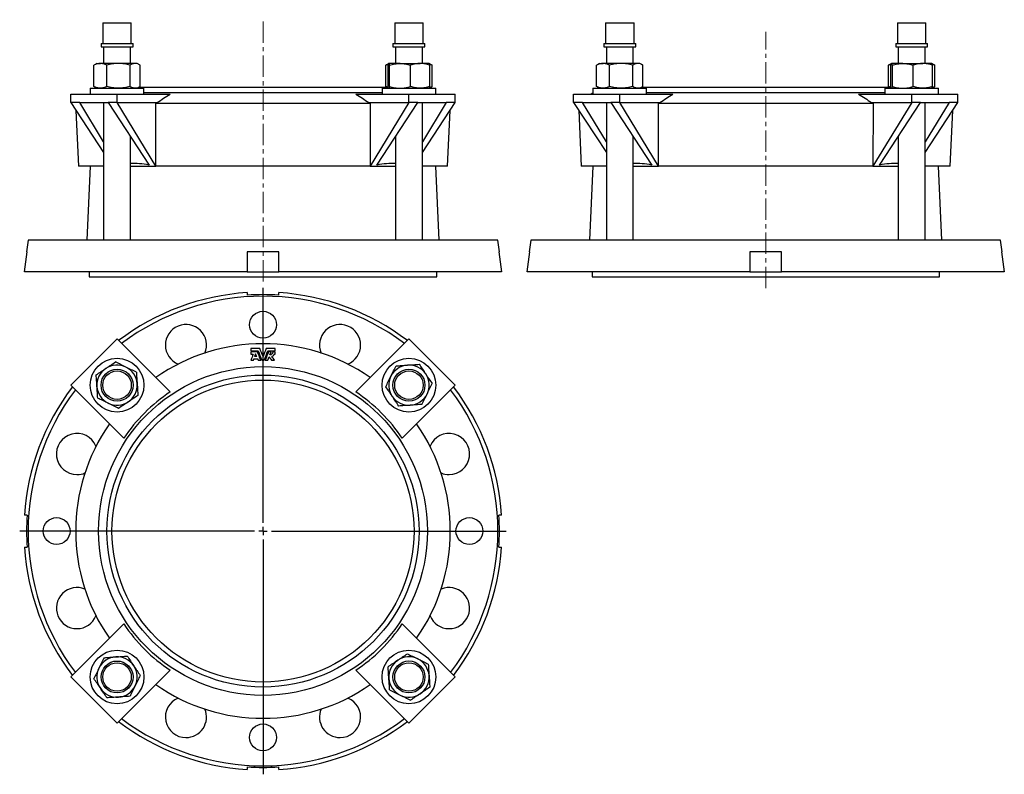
# Model space of a CAD drawing. Header units: millimetres. Extents: x 0 to 587, y -29 to 421.
import ezdxf

# ---------------------------------------------------------------- set-up
doc = ezdxf.new("R2010")
doc.units = ezdxf.units.MM
doc.linetypes.add('CENTERX2', pattern=[20.32, 12.7, -2.54, 2.54, -2.54])
doc.layers.add('FORMAT', color=7, linetype='Continuous')

# ---------------------------------------------------------------- blocks, each defined once
blk = doc.blocks.new('SW_CENTERMARKSYMBOL_0')
at = {"layer": 'FORMAT', "color": 0}
for p, q in [((0, 5), (0, 145)), ((-5, 0), (-145, 0)), ((0, 0), (-2.5, 0)), ((0, 0), (0, 2.5)), ((0, 0), (0, -2.5)), ((0, 0), (2.5, 0)), ((5, 0), (145, 0)), ((0, -5), (0, -145))]:
    blk.add_line(p, q, dxfattribs=at)

msp = doc.modelspace()

# ---------------------------------------------------------------- linework, layer by layer
at = {"color": 7, "linetype": 'Continuous', "lineweight": 25}
for p, q in [((49.75, 419.19), (49.75, 406.92)), ((49.75, 419.19), (50.46, 419.19)), ((50.46, 419.19), (66.75, 419.19)), ((66.75, 406.92), (66.75, 419.19)), ((223.7, 419.19), (223.7, 406.92)), ((223.7, 419.19), (235.59, 419.19)), ((235.59, 419.19), (240.7, 419.19)), ((240.7, 406.92), (240.7, 419.19)), ((349.34, 419.19), (349.34, 406.92)), ((349.34, 419.19), (350.05, 419.19)), ((350.05, 419.19), (366.34, 419.19)), ((366.34, 406.92), (366.34, 419.19)), ((523.29, 419.19), (523.29, 406.92)), ((523.29, 419.19), (535.18, 419.19)), ((535.18, 419.19), (540.29, 419.19)), ((540.29, 406.92), (540.29, 419.19)), ((48.72, 406.92), (48.72, 404.92)), ((48.72, 406.92), (49.52, 406.92)), ((48.72, 404.92), (49.52, 404.92)), ((49.52, 406.92), (67.77, 406.92)), ((49.52, 404.92), (67.77, 404.92)), ((50.25, 404.92), (50.25, 394.99)), ((66.25, 394.99), (66.25, 404.92)), ((67.77, 404.92), (67.77, 406.92)), ((222.67, 406.92), (222.67, 404.92)), ((222.67, 406.92), (236, 406.92)), ((222.67, 404.92), (236, 404.92)), ((224.2, 404.92), (224.2, 394.99)), ((236, 406.92), (241.72, 406.92)), ((236, 404.92), (241.72, 404.92)), ((240.2, 394.99), (240.2, 404.92)), ((241.72, 404.92), (241.72, 406.92)), ((348.31, 406.92), (348.31, 404.92)), ((348.31, 406.92), (349.11, 406.92)), ((348.31, 404.92), (349.11, 404.92)), ((349.11, 406.92), (367.36, 406.92)), ((349.11, 404.92), (367.36, 404.92)), ((349.84, 404.92), (349.84, 394.99)), ((365.84, 394.99), (365.84, 404.92)), ((367.36, 404.92), (367.36, 406.92)), ((522.26, 406.92), (522.26, 404.92)), ((522.26, 406.92), (535.59, 406.92)), ((522.26, 404.92), (535.59, 404.92)), ((523.79, 404.92), (523.79, 394.99)), ((535.59, 406.92), (541.31, 406.92)), ((535.59, 404.92), (541.31, 404.92)), ((539.79, 394.99), (539.79, 404.92)), ((541.31, 404.92), (541.31, 406.92)), ((44.88, 394.19), (44.42, 393.91)), ((44.42, 381.26), (44.42, 393.91)), ((46.25, 394.99), (44.88, 394.19)), ((46.25, 394.99), (48.28, 394.99)), ((59.05, 394.99), (48.28, 394.99)), ((52.14, 381.26), (52.14, 393.91)), ((69.02, 394.99), (59.05, 394.99)), ((65.96, 381.26), (65.96, 393.91)), ((70.25, 394.99), (69.02, 394.99)), ((71.62, 394.19), (70.25, 394.99)), ((72.07, 381.26), (72.07, 393.91)), ((218.37, 381.26), (218.37, 393.91)), ((220.15, 394.96), (218.83, 394.19)), ((219.76, 381.26), (219.76, 393.91)), ((220.2, 394.99), (220.17, 394.97)), ((220.22, 394.99), (220.2, 394.99)), ((226.91, 394.99), (220.22, 394.99)), ((220.69, 381.26), (220.69, 393.91)), ((226.91, 394.99), (238.88, 394.99)), ((233.12, 381.26), (233.12, 393.91)), ((244.2, 394.99), (238.88, 394.99)), ((244.23, 394.97), (244.2, 394.99)), ((245.57, 394.19), (244.23, 394.97)), ((244.63, 381.26), (244.63, 393.91)), ((246.02, 381.26), (246.02, 393.91)), ((344.47, 394.19), (344.01, 393.91)), ((344.01, 381.26), (344.01, 393.91)), ((345.84, 394.99), (344.47, 394.19)), ((345.84, 394.99), (347.87, 394.99)), ((358.64, 394.99), (347.87, 394.99)), ((351.73, 381.26), (351.73, 393.91)), ((368.61, 394.99), (358.64, 394.99)), ((365.55, 381.26), (365.55, 393.91)), ((369.84, 394.99), (368.61, 394.99)), ((371.21, 394.19), (369.84, 394.99)), ((371.66, 381.26), (371.66, 393.91)), ((517.96, 381.26), (517.96, 393.91)), ((519.74, 394.96), (518.42, 394.19)), ((519.35, 381.26), (519.35, 393.91)), ((519.79, 394.99), (519.76, 394.97)), ((519.81, 394.99), (519.79, 394.99)), ((526.5, 394.99), (519.81, 394.99)), ((520.28, 381.26), (520.28, 393.91)), ((526.5, 394.99), (538.47, 394.99)), ((532.71, 381.26), (532.71, 393.91)), ((543.79, 394.99), (538.47, 394.99)), ((543.82, 394.97), (543.79, 394.99)), ((545.16, 394.19), (543.82, 394.97)), ((544.22, 381.26), (544.22, 393.91)), ((545.61, 381.26), (545.61, 393.91)), ((30.67, 371.69), (30.67, 376.69)), ((30.67, 376.69), (58.25, 376.69)), ((42.25, 380.19), (42.25, 376.69)), ((42.25, 380.19), (74.25, 380.19)), ((44.88, 380.98), (44.42, 381.26)), ((44.88, 380.98), (46.25, 380.19)), ((58.25, 371.69), (58.25, 376.69)), ((58.25, 376.69), (89.86, 376.69)), ((70.25, 380.19), (71.62, 380.98)), ((219.91, 380.69), (71.11, 380.69)), ((74.25, 376.69), (74.25, 380.19)), ((216.2, 377.49), (74.25, 377.49)), ((200.58, 376.69), (232.2, 376.69)), ((216.2, 380.19), (216.2, 376.69)), ((216.2, 380.19), (248.2, 380.19)), ((218.83, 380.98), (219.33, 380.69)), ((220.17, 380.2), (220.2, 380.19)), ((232.2, 371.69), (232.2, 376.69)), ((232.2, 376.69), (259.77, 376.69)), ((244.2, 380.19), (244.23, 380.2)), ((244.23, 380.2), (245.57, 380.98)), ((248.2, 376.69), (248.2, 380.19)), ((259.77, 371.69), (259.77, 376.69)), ((330.26, 371.69), (330.26, 376.69)), ((330.26, 376.69), (357.84, 376.69)), ((340.82, 376.69), (340.81, 376.69)), ((341.84, 377.17), (340.82, 376.69)), ((340.82, 376.69), (341.84, 377.16)), ((341.84, 377.16), (340.83, 376.69)), ((341.01, 376.69), (341.84, 377.06)), ((341.84, 380.19), (341.84, 376.69)), ((341.84, 380.19), (373.84, 380.19)), ((344.47, 380.98), (344.01, 381.26)), ((344.47, 380.98), (345.84, 380.19)), ((357.84, 371.69), (357.84, 376.69)), ((357.84, 376.69), (389.45, 376.69)), ((369.84, 380.19), (371.21, 380.98)), ((375.52, 380.69), (370.7, 380.69)), ((373.84, 376.69), (373.84, 380.19)), ((375.52, 377.49), (373.84, 377.49)), ((519.51, 380.69), (375.52, 380.69)), ((515.79, 377.49), (375.52, 377.49)), ((500.17, 376.69), (531.79, 376.69)), ((515.79, 380.19), (515.79, 376.69)), ((515.79, 380.19), (547.79, 380.19)), ((518.42, 380.98), (518.92, 380.69)), ((519.76, 380.2), (519.79, 380.19)), ((531.79, 371.69), (531.79, 376.69)), ((531.79, 376.69), (559.36, 376.69)), ((543.79, 380.19), (543.82, 380.2)), ((543.82, 380.2), (545.16, 380.98)), ((547.79, 376.69), (547.79, 380.19)), ((559.36, 371.69), (559.36, 376.69)), ((35.99, 371.69), (30.67, 371.69)), ((30.67, 371.69), (50.25, 341.77)), ((35.99, 371.69), (52.93, 371.69)), ((50.25, 348.21), (35.99, 371.69)), ((50.25, 371.69), (50.25, 289.69)), ((58.25, 371.69), (52.93, 371.69)), ((52.93, 371.69), (77.33, 334.4)), ((58.25, 371.69), (82.15, 371.69)), ((81.33, 333.69), (58.25, 371.69)), ((81.27, 371.13), (82.15, 371.69)), ((81.41, 333.69), (81.27, 371.13)), ((209.17, 371.13), (81.27, 371.13)), ((208.3, 371.69), (232.2, 371.69)), ((208.3, 371.69), (209.17, 371.13)), ((209.17, 371.13), (209.03, 333.69)), ((232.2, 371.69), (209.12, 333.69)), ((213.12, 334.4), (237.52, 371.69)), ((237.52, 371.69), (232.2, 371.69)), ((237.52, 371.69), (254.46, 371.69)), ((240.2, 289.69), (240.2, 371.69)), ((254.46, 371.69), (240.2, 348.21)), ((240.2, 341.77), (259.77, 371.69)), ((259.77, 371.69), (254.46, 371.69)), ((335.58, 371.69), (330.26, 371.69)), ((330.26, 371.69), (349.84, 341.77)), ((335.58, 371.69), (352.52, 371.69)), ((349.84, 348.21), (335.58, 371.69)), ((349.84, 371.69), (349.84, 289.69)), ((357.84, 371.69), (352.52, 371.69)), ((352.52, 371.69), (376.92, 334.4)), ((357.84, 371.69), (381.74, 371.69)), ((380.92, 333.69), (357.84, 371.69)), ((380.86, 371.13), (381.74, 371.69)), ((381, 333.69), (380.86, 371.13)), ((508.76, 371.13), (380.86, 371.13)), ((507.89, 371.69), (531.79, 371.69)), ((507.89, 371.69), (508.76, 371.13)), ((508.76, 371.13), (508.62, 333.69)), ((531.79, 371.69), (508.71, 333.69)), ((512.71, 334.4), (537.1, 371.69)), ((537.1, 371.69), (531.79, 371.69)), ((537.1, 371.69), (554.05, 371.69)), ((539.79, 289.69), (539.79, 371.69)), ((554.05, 371.69), (539.79, 348.21)), ((539.79, 341.77), (559.36, 371.69)), ((559.36, 371.69), (554.05, 371.69)), ((33.77, 366.95), (35.22, 333.69)), ((255.22, 333.69), (256.67, 366.95)), ((333.36, 366.95), (334.81, 333.69)), ((554.81, 333.69), (556.26, 366.95)), ((66.25, 289.69), (66.25, 351.33)), ((224.2, 351.33), (224.2, 289.69)), ((365.84, 289.69), (365.84, 351.33)), ((523.79, 351.33), (523.79, 289.69)), ((50.25, 333.69), (35.22, 333.69)), ((42.22, 333.69), (40.22, 289.69)), ((66.25, 333.69), (81.33, 333.69)), ((81.41, 333.69), (81.33, 333.69)), ((209.03, 333.69), (81.41, 333.69)), ((209.03, 333.69), (209.12, 333.69)), ((209.12, 333.69), (224.2, 333.69)), ((255.22, 333.69), (240.2, 333.69)), ((250.22, 289.69), (248.22, 333.69)), ((349.84, 333.69), (334.81, 333.69)), ((341.81, 333.69), (339.81, 289.69)), ((365.84, 333.69), (380.92, 333.69)), ((381, 333.69), (380.92, 333.69)), ((508.62, 333.69), (381, 333.69)), ((508.62, 333.69), (508.71, 333.69)), ((508.71, 333.69), (523.79, 333.69)), ((554.81, 333.69), (539.79, 333.69)), ((549.81, 289.69), (547.81, 333.69)), ((5.22, 289.69), (4.3, 282.69)), ((285.22, 289.69), (5.22, 289.69)), ((286.14, 282.69), (285.22, 289.69)), ((304.81, 289.69), (303.89, 282.69)), ((584.81, 289.69), (304.81, 289.69)), ((585.73, 282.69), (584.81, 289.69)), ((3.04, 270.69), (4.62, 282.69)), ((4.62, 282.69), (4.3, 282.69)), ((154.72, 282.69), (135.72, 282.69)), ((135.72, 282.69), (135.72, 270.69)), ((154.72, 270.69), (154.72, 282.69)), ((286.14, 282.69), (285.82, 282.69)), ((285.82, 282.69), (287.41, 270.69)), ((302.63, 270.69), (304.21, 282.69)), ((304.21, 282.69), (303.89, 282.69)), ((454.31, 282.69), (435.31, 282.69)), ((435.31, 282.69), (435.31, 270.69)), ((454.31, 270.69), (454.31, 282.69)), ((585.73, 282.69), (585.41, 282.69)), ((585.41, 282.69), (587, 270.69)), ((135.72, 270.69), (3.04, 270.69)), ((41.72, 270.69), (41.72, 267.69)), ((135.72, 270.69), (154.72, 270.69)), ((287.41, 270.69), (154.72, 270.69)), ((248.72, 267.69), (248.72, 270.69)), ((435.31, 270.69), (302.63, 270.69)), ((341.31, 270.69), (341.31, 267.69)), ((435.31, 270.69), (454.31, 270.69)), ((587, 270.69), (454.31, 270.69)), ((548.31, 267.69), (548.31, 270.69)), ((41.72, 267.69), (145.22, 267.69)), ((145.22, 267.69), (248.72, 267.69)), ((341.31, 267.69), (548.31, 267.69)), ((135.72, 258.38), (135.72, 256.8)), ((154.72, 256.8), (154.72, 258.38)), ((58.25, 230.75), (30.67, 203.17)), ((89.86, 199.13), (58.25, 230.75)), ((232.2, 230.75), (200.58, 199.13)), ((259.77, 203.17), (232.2, 230.75)), ((138.02, 224.99), (138.02, 223.56)), ((138.02, 223.01), (138.02, 221.64)), ((149.33, 221.23), (150.06, 223.01)), ((152.42, 223.56), (152.42, 224.99)), ((152.42, 221.64), (152.42, 223.01)), ((140.84, 221.89), (140.19, 220.19)), ((141.54, 220.19), (140.84, 221.89)), ((148.07, 218.13), (148.85, 220.05)), ((30.67, 203.17), (62.29, 171.56)), ((228.16, 171.56), (259.77, 203.17)), ((4.62, 125.7), (3.04, 125.7)), ((287.41, 125.7), (285.82, 125.7)), ((3.04, 106.7), (4.62, 106.7)), ((285.82, 106.7), (287.41, 106.7)), ((62.29, 60.84), (30.67, 29.22)), ((259.77, 29.22), (228.16, 60.84)), ((58.25, 1.65), (89.86, 33.26)), ((200.58, 33.26), (232.2, 1.65)), ((30.67, 29.22), (58.25, 1.65)), ((232.2, 1.65), (259.77, 29.22)), ((135.72, -24.4), (135.72, -25.99)), ((154.72, -25.99), (154.72, -24.4))]:
    msp.add_line(p, q, dxfattribs=at)
for centre, radius in [((145.22, 239.2), 8), ((58.25, 203.17), 16), ((232.2, 203.17), 16), ((145.22, 116.2), 98), ((58.25, 203.17), 9.53), ((58.25, 203.17), 8.5), ((232.2, 203.17), 9.53), ((232.2, 203.17), 8.5), ((145.22, 116.2), 93), ((145.22, 116.2), 90), ((22.22, 116.2), 8), ((268.22, 116.2), 8), ((58.25, 29.22), 16), ((232.2, 29.22), 16), ((58.25, 29.22), 9.52), ((58.25, 29.22), 8.5), ((232.2, 29.22), 9.53), ((232.2, 29.22), 8.5), ((145.22, -6.8), 8)]:
    msp.add_circle(centre, radius, dxfattribs=at)
for centre, radius, start, end in [((145.22, 116.2), 142.5, 93.82255, 127.13485), ((145.22, 116.2), 142.5, 52.86515, 86.17745), ((145.22, 116.2), 140, 90, 126.99348), ((145.22, 116.2), 140.92, 86.13455, 93.86545), ((145.22, 116.2), 140, 53.00652, 90), ((99.3, 227.06), 12.25, 337.25556, 247.74444), ((191.14, 227.06), 12.25, 292.25556, 202.74444), ((145.22, 116.2), 111.63, 55.05985, 124.94015), ((58.25, 203.17), 12, 123.83534, 183.83534), ((58.25, 203.17), 12, 63.83534, 123.83534), ((58.25, 203.17), 12, 3.83534, 63.83534), ((232.2, 203.17), 12, 93.83534, 153.83534), ((232.2, 203.17), 12, 33.83534, 93.83534), ((232.2, 203.17), 12, 153.83534, 213.83534), ((232.2, 203.17), 12, 333.83534, 33.83534), ((145.22, 116.2), 142.5, 142.86515, 176.17745), ((145.22, 116.2), 140, 143.00652, 216.99348), ((58.25, 203.17), 12, 183.83534, 243.83534), ((58.25, 203.17), 12, 303.83534, 3.83534), ((145.22, 116.2), 140, 323.00652, 36.99348), ((145.22, 116.2), 142.5, 3.82255, 37.13485), ((145.22, 116.2), 99.72, 123.72279, 146.27721), ((145.22, 116.2), 99.72, 33.72279, 56.27721), ((232.2, 203.17), 12, 213.83534, 273.83534), ((232.2, 203.17), 12, 273.83534, 333.83534), ((58.25, 203.17), 12, 243.83534, 303.83534), ((145.22, 116.2), 111.63, 145.05985, 214.94015), ((145.22, 116.2), 111.63, 325.05985, 34.94015), ((34.36, 162.12), 12.25, 22.25556, 270), ((256.09, 162.12), 12.25, 270, 157.74444), ((34.36, 162.12), 12.25, 270, 292.74444), ((256.09, 162.12), 12.25, 247.25556, 270), ((145.22, 116.2), 140.92, 176.13455, 183.86545), ((145.22, 116.2), 140.92, 356.13455, 3.86545), ((145.22, 116.2), 142.5, 183.82255, 217.13485), ((145.22, 116.2), 142.5, 322.86515, 356.17745), ((34.36, 70.27), 12.25, 67.25556, 270), ((256.09, 70.27), 12.25, 270, 112.74444), ((34.36, 70.27), 12.25, 270, 337.74444), ((256.09, 70.27), 12.25, 202.25556, 270), ((145.22, 116.2), 99.72, 213.72279, 236.27721), ((145.22, 116.2), 99.72, 303.72279, 326.27721), ((58.25, 29.22), 12, 93.83534, 153.83534), ((58.25, 29.22), 12, 33.83534, 93.83534), ((232.2, 29.22), 12, 63.83534, 123.83534), ((58.25, 29.22), 12, 333.83534, 33.83534), ((232.2, 29.22), 12, 123.83534, 183.83534), ((232.2, 29.22), 12, 3.83534, 63.83534), ((58.25, 29.22), 12, 153.83534, 213.83534), ((232.2, 29.22), 12, 303.83534, 3.83534), ((58.25, 29.22), 12, 273.83534, 333.83534), ((145.22, 116.2), 111.63, 235.05985, 304.94015), ((232.2, 29.22), 12, 183.83534, 243.83534), ((58.25, 29.22), 12, 213.83534, 273.83534), ((232.2, 29.22), 12, 243.83534, 303.83534), ((99.3, 5.33), 12.25, 112.25556, 270), ((191.14, 5.33), 12.25, 270, 67.74444), ((99.3, 5.33), 12.25, 270, 22.74444), ((191.14, 5.33), 12.25, 157.25556, 270), ((145.22, 116.2), 142.5, 232.86515, 266.17745), ((145.22, 116.2), 140, 233.00652, 306.99348), ((145.22, 116.2), 142.5, 273.82255, 307.13485), ((145.22, 116.2), 140.92, 266.13455, 273.86545)]:
    msp.add_arc(centre, radius, start, end, dxfattribs=at)
for centre, major_axis, start_param, end_param in [((141.59, 217.72), (-94.47, 111.06), 5.821144, 5.963094), ((148.85, 217.72), (94.47, 111.06), 0.320092, 0.462041), ((441.18, 217.72), (-94.47, 111.06), 5.821144, 5.963094), ((448.44, 217.72), (94.47, 111.06), 0.320092, 0.462041)]:
    msp.add_ellipse(centre, major_axis=major_axis, ratio=0.410053, start_param=start_param, end_param=end_param, dxfattribs=at)
for points, knots in [([(48.28, 394.99), (47.95, 394.99), (47.62, 394.96), (46.97, 394.86), (46.65, 394.79), (45.69, 394.51), (45.05, 394.24), (44.42, 393.91)], [0, 0, 0, 0, 0.25, 0.25, 0.5, 0.5, 1, 1, 1, 1]), ([(52.14, 393.91), (51.51, 394.24), (50.87, 394.51), (49.59, 394.88), (48.94, 394.99), (48.28, 394.99)], [0, 0, 0, 0, 0.5, 0.5, 1, 1, 1, 1]), ([(59.05, 394.99), (58.46, 394.99), (57.88, 394.96), (56.71, 394.86), (56.13, 394.79), (54.4, 394.51), (53.27, 394.24), (52.14, 393.91)], [0, 0, 0, 0, 0.25, 0.25, 0.5, 0.5, 1, 1, 1, 1]), ([(65.96, 393.91), (64.83, 394.24), (63.69, 394.51), (61.39, 394.88), (60.23, 394.99), (59.05, 394.99)], [0, 0, 0, 0, 0.5, 0.5, 1, 1, 1, 1]), ([(69.02, 394.99), (68.76, 394.99), (68.5, 394.96), (67.98, 394.86), (67.72, 394.79), (66.96, 394.51), (66.46, 394.24), (65.96, 393.91)], [0, 0, 0, 0, 0.25, 0.25, 0.5, 0.5, 1, 1, 1, 1]), ([(72.07, 393.91), (71.58, 394.24), (71.07, 394.51), (70.05, 394.88), (69.54, 394.99), (69.02, 394.99)], [0, 0, 0, 0, 0.5, 0.5, 1, 1, 1, 1]), ([(219.95, 394.59), (219.82, 394.54), (219.49, 394.43), (218.96, 394.21), (218.57, 394.01), (218.37, 393.91)], [0, 0, 0, 0, 0.245249, 0.622671, 1, 1, 1, 1]), ([(218.37, 393.91), (218.5, 394), (218.65, 394.1), (218.8, 394.18), (218.83, 394.19)], [0, 0, 0, 0, 0.845242, 1, 1, 1, 1]), ([(220.22, 394.99), (220.18, 394.99), (220.14, 394.96), (220.07, 394.86), (220.03, 394.79), (219.91, 394.51), (219.84, 394.24), (219.76, 393.91)], [0, 0, 0, 0, 0.25, 0.25, 0.5, 0.5, 1, 1, 1, 1]), ([(220.69, 393.91), (220.61, 394.24), (220.53, 394.51), (220.38, 394.88), (220.3, 394.99), (220.22, 394.99)], [0, 0, 0, 0, 0.5, 0.5, 1, 1, 1, 1]), ([(220.69, 393.91), (221.7, 394.24), (222.73, 394.51), (224.81, 394.88), (225.85, 394.99), (226.91, 394.99)], [0, 0, 0, 0, 0.5, 0.5, 1, 1, 1, 1]), ([(226.91, 394.99), (227.43, 394.99), (227.96, 394.96), (229.02, 394.86), (229.54, 394.79), (231.1, 394.51), (232.12, 394.24), (233.12, 393.91)], [0, 0, 0, 0, 0.25, 0.25, 0.5, 0.5, 1, 1, 1, 1]), ([(238.88, 394.99), (238.39, 394.99), (237.9, 394.96), (236.93, 394.86), (236.45, 394.79), (235.01, 394.51), (234.06, 394.24), (233.12, 393.91)], [0, 0, 0, 0, 0.25, 0.25, 0.5, 0.5, 1, 1, 1, 1]), ([(244.63, 393.91), (243.69, 394.24), (242.74, 394.51), (240.83, 394.88), (239.86, 394.99), (238.88, 394.99)], [0, 0, 0, 0, 0.5, 0.5, 1, 1, 1, 1]), ([(244.22, 394.96), (244.24, 394.95), (244.28, 394.93), (244.35, 394.83), (244.42, 394.67), (244.49, 394.46), (244.56, 394.21), (244.61, 394.01), (244.63, 393.91)], [0, 0, 0, 0, 0.123293, 0.296802, 0.470222, 0.646776, 0.823411, 1, 1, 1, 1]), ([(244.38, 394.74), (244.56, 394.67), (244.93, 394.54), (245.47, 394.26), (245.84, 394.03), (246.02, 393.91)], [0, 0, 0, 0, 0.321733, 0.66085, 1, 1, 1, 1]), ([(347.87, 394.99), (347.54, 394.99), (347.21, 394.96), (346.56, 394.86), (346.24, 394.79), (345.28, 394.51), (344.64, 394.24), (344.01, 393.91)], [0, 0, 0, 0, 0.25, 0.25, 0.5, 0.5, 1, 1, 1, 1]), ([(351.73, 393.91), (351.1, 394.24), (350.46, 394.51), (349.18, 394.88), (348.53, 394.99), (347.87, 394.99)], [0, 0, 0, 0, 0.5, 0.5, 1, 1, 1, 1]), ([(358.64, 394.99), (358.05, 394.99), (357.47, 394.96), (356.3, 394.86), (355.72, 394.79), (353.99, 394.51), (352.86, 394.24), (351.73, 393.91)], [0, 0, 0, 0, 0.25, 0.25, 0.5, 0.5, 1, 1, 1, 1]), ([(365.55, 393.91), (364.42, 394.24), (363.28, 394.51), (360.98, 394.88), (359.82, 394.99), (358.64, 394.99)], [0, 0, 0, 0, 0.5, 0.5, 1, 1, 1, 1]), ([(368.61, 394.99), (368.35, 394.99), (368.09, 394.96), (367.57, 394.86), (367.31, 394.79), (366.55, 394.51), (366.05, 394.24), (365.55, 393.91)], [0, 0, 0, 0, 0.25, 0.25, 0.5, 0.5, 1, 1, 1, 1]), ([(371.66, 393.91), (371.17, 394.24), (370.66, 394.51), (369.64, 394.88), (369.12, 394.99), (368.61, 394.99)], [0, 0, 0, 0, 0.5, 0.5, 1, 1, 1, 1]), ([(519.54, 394.59), (519.41, 394.54), (519.08, 394.43), (518.55, 394.21), (518.16, 394.01), (517.96, 393.91)], [0, 0, 0, 0, 0.245249, 0.622671, 1, 1, 1, 1]), ([(517.96, 393.91), (518.09, 394), (518.24, 394.1), (518.39, 394.18), (518.42, 394.19)], [0, 0, 0, 0, 0.845242, 1, 1, 1, 1]), ([(519.81, 394.99), (519.77, 394.99), (519.73, 394.96), (519.66, 394.86), (519.62, 394.79), (519.5, 394.51), (519.43, 394.24), (519.35, 393.91)], [0, 0, 0, 0, 0.25, 0.25, 0.5, 0.5, 1, 1, 1, 1]), ([(520.28, 393.91), (520.2, 394.24), (520.12, 394.51), (519.97, 394.88), (519.89, 394.99), (519.81, 394.99)], [0, 0, 0, 0, 0.5, 0.5, 1, 1, 1, 1]), ([(520.28, 393.91), (521.29, 394.24), (522.32, 394.51), (524.4, 394.88), (525.44, 394.99), (526.5, 394.99)], [0, 0, 0, 0, 0.5, 0.5, 1, 1, 1, 1]), ([(526.5, 394.99), (527.02, 394.99), (527.55, 394.96), (528.61, 394.86), (529.13, 394.79), (530.69, 394.51), (531.71, 394.24), (532.71, 393.91)], [0, 0, 0, 0, 0.25, 0.25, 0.5, 0.5, 1, 1, 1, 1]), ([(538.47, 394.99), (537.98, 394.99), (537.49, 394.96), (536.52, 394.86), (536.04, 394.79), (534.6, 394.51), (533.65, 394.24), (532.71, 393.91)], [0, 0, 0, 0, 0.25, 0.25, 0.5, 0.5, 1, 1, 1, 1]), ([(544.22, 393.91), (543.28, 394.24), (542.33, 394.51), (540.42, 394.88), (539.45, 394.99), (538.47, 394.99)], [0, 0, 0, 0, 0.5, 0.5, 1, 1, 1, 1]), ([(543.81, 394.96), (543.83, 394.95), (543.87, 394.93), (543.94, 394.83), (544.01, 394.67), (544.08, 394.46), (544.15, 394.21), (544.2, 394.01), (544.22, 393.91)], [0, 0, 0, 0, 0.123293, 0.296802, 0.470222, 0.646776, 0.823411, 1, 1, 1, 1]), ([(543.97, 394.74), (544.15, 394.67), (544.52, 394.54), (545.06, 394.26), (545.43, 394.03), (545.61, 393.91)], [0, 0, 0, 0, 0.321733, 0.66085, 1, 1, 1, 1]), ([(48.28, 380.19), (47.95, 380.19), (47.62, 380.21), (46.97, 380.31), (46.65, 380.38), (45.69, 380.66), (45.05, 380.93), (44.42, 381.26)], [0, 0, 0, 0, 0.25, 0.25, 0.5, 0.5, 1, 1, 1, 1]), ([(52.14, 381.26), (51.51, 380.93), (50.87, 380.66), (49.59, 380.29), (48.94, 380.19), (48.28, 380.19)], [0, 0, 0, 0, 0.5, 0.5, 1, 1, 1, 1]), ([(59.05, 380.19), (58.46, 380.19), (57.88, 380.21), (56.71, 380.31), (56.13, 380.38), (54.4, 380.66), (53.27, 380.93), (52.14, 381.26)], [0, 0, 0, 0, 0.25, 0.25, 0.5, 0.5, 1, 1, 1, 1]), ([(65.96, 381.26), (64.83, 380.93), (63.69, 380.66), (61.39, 380.29), (60.23, 380.19), (59.05, 380.19)], [0, 0, 0, 0, 0.5, 0.5, 1, 1, 1, 1]), ([(69.02, 380.19), (68.76, 380.19), (68.5, 380.21), (67.98, 380.31), (67.72, 380.38), (66.96, 380.66), (66.46, 380.93), (65.96, 381.26)], [0, 0, 0, 0, 0.25, 0.25, 0.5, 0.5, 1, 1, 1, 1]), ([(72.07, 381.26), (71.58, 380.93), (71.07, 380.66), (70.05, 380.29), (69.54, 380.19), (69.02, 380.19)], [0, 0, 0, 0, 0.5, 0.5, 1, 1, 1, 1]), ([(219.65, 380.69), (219.62, 380.7), (219.39, 380.78), (218.96, 380.96), (218.57, 381.16), (218.37, 381.26)], [0, 0, 0, 0, 0.072858, 0.536485, 1, 1, 1, 1]), ([(218.37, 381.26), (218.5, 381.17), (218.65, 381.08), (218.8, 380.99), (218.83, 380.98)], [0, 0, 0, 0, 0.845242, 1, 1, 1, 1]), ([(220.22, 380.19), (220.18, 380.19), (220.14, 380.21), (220.07, 380.31), (220.03, 380.38), (219.91, 380.66), (219.84, 380.93), (219.76, 381.26)], [0, 0, 0, 0, 0.25, 0.25, 0.5, 0.5, 1, 1, 1, 1]), ([(220.69, 381.26), (220.61, 380.93), (220.53, 380.66), (220.38, 380.29), (220.3, 380.19), (220.22, 380.19)], [0, 0, 0, 0, 0.5, 0.5, 1, 1, 1, 1]), ([(220.69, 381.26), (221.7, 380.93), (222.73, 380.66), (224.81, 380.29), (225.85, 380.19), (226.91, 380.19)], [0, 0, 0, 0, 0.5, 0.5, 1, 1, 1, 1]), ([(226.91, 380.19), (227.43, 380.19), (227.96, 380.21), (229.02, 380.31), (229.54, 380.38), (231.1, 380.66), (232.12, 380.93), (233.12, 381.26)], [0, 0, 0, 0, 0.25, 0.25, 0.5, 0.5, 1, 1, 1, 1]), ([(238.88, 380.19), (238.39, 380.19), (237.9, 380.21), (236.93, 380.31), (236.45, 380.38), (235.01, 380.66), (234.06, 380.93), (233.12, 381.26)], [0, 0, 0, 0, 0.25, 0.25, 0.5, 0.5, 1, 1, 1, 1]), ([(244.63, 381.26), (243.69, 380.93), (242.74, 380.66), (240.83, 380.29), (239.86, 380.19), (238.88, 380.19)], [0, 0, 0, 0, 0.5, 0.5, 1, 1, 1, 1]), ([(244.22, 380.21), (244.24, 380.22), (244.28, 380.24), (244.35, 380.35), (244.42, 380.5), (244.49, 380.71), (244.56, 380.96), (244.61, 381.16), (244.63, 381.26)], [0, 0, 0, 0, 0.123293, 0.296802, 0.470222, 0.646777, 0.823411, 1, 1, 1, 1]), ([(244.38, 380.43), (244.56, 380.5), (244.93, 380.63), (245.47, 380.91), (245.84, 381.14), (246.02, 381.26)], [0, 0, 0, 0, 0.321732, 0.66085, 1, 1, 1, 1]), ([(347.87, 380.19), (347.54, 380.19), (347.21, 380.21), (346.56, 380.31), (346.24, 380.38), (345.28, 380.66), (344.64, 380.93), (344.01, 381.26)], [0, 0, 0, 0, 0.25, 0.25, 0.5, 0.5, 1, 1, 1, 1]), ([(351.73, 381.26), (351.1, 380.93), (350.46, 380.66), (349.18, 380.29), (348.53, 380.19), (347.87, 380.19)], [0, 0, 0, 0, 0.5, 0.5, 1, 1, 1, 1]), ([(358.64, 380.19), (358.05, 380.19), (357.47, 380.21), (356.3, 380.31), (355.72, 380.38), (353.99, 380.66), (352.86, 380.93), (351.73, 381.26)], [0, 0, 0, 0, 0.25, 0.25, 0.5, 0.5, 1, 1, 1, 1]), ([(365.55, 381.26), (364.42, 380.93), (363.28, 380.66), (360.98, 380.29), (359.82, 380.19), (358.64, 380.19)], [0, 0, 0, 0, 0.5, 0.5, 1, 1, 1, 1]), ([(368.61, 380.19), (368.35, 380.19), (368.09, 380.21), (367.57, 380.31), (367.31, 380.38), (366.55, 380.66), (366.05, 380.93), (365.55, 381.26)], [0, 0, 0, 0, 0.25, 0.25, 0.5, 0.5, 1, 1, 1, 1]), ([(371.66, 381.26), (371.17, 380.93), (370.66, 380.66), (369.64, 380.29), (369.12, 380.19), (368.61, 380.19)], [0, 0, 0, 0, 0.5, 0.5, 1, 1, 1, 1]), ([(519.24, 380.69), (519.21, 380.7), (518.98, 380.78), (518.55, 380.96), (518.16, 381.16), (517.96, 381.26)], [0, 0, 0, 0, 0.072858, 0.536485, 1, 1, 1, 1]), ([(517.96, 381.26), (518.09, 381.17), (518.24, 381.08), (518.39, 380.99), (518.42, 380.98)], [0, 0, 0, 0, 0.845242, 1, 1, 1, 1]), ([(519.81, 380.19), (519.77, 380.19), (519.73, 380.21), (519.66, 380.31), (519.62, 380.38), (519.5, 380.66), (519.43, 380.93), (519.35, 381.26)], [0, 0, 0, 0, 0.25, 0.25, 0.5, 0.5, 1, 1, 1, 1]), ([(520.28, 381.26), (520.2, 380.93), (520.12, 380.66), (519.97, 380.29), (519.89, 380.19), (519.81, 380.19)], [0, 0, 0, 0, 0.5, 0.5, 1, 1, 1, 1]), ([(520.28, 381.26), (521.29, 380.93), (522.32, 380.66), (524.4, 380.29), (525.44, 380.19), (526.5, 380.19)], [0, 0, 0, 0, 0.5, 0.5, 1, 1, 1, 1]), ([(526.5, 380.19), (527.02, 380.19), (527.55, 380.21), (528.61, 380.31), (529.13, 380.38), (530.69, 380.66), (531.71, 380.93), (532.71, 381.26)], [0, 0, 0, 0, 0.25, 0.25, 0.5, 0.5, 1, 1, 1, 1]), ([(538.47, 380.19), (537.98, 380.19), (537.49, 380.21), (536.52, 380.31), (536.04, 380.38), (534.6, 380.66), (533.65, 380.93), (532.71, 381.26)], [0, 0, 0, 0, 0.25, 0.25, 0.5, 0.5, 1, 1, 1, 1]), ([(544.22, 381.26), (543.28, 380.93), (542.33, 380.66), (540.42, 380.29), (539.45, 380.19), (538.47, 380.19)], [0, 0, 0, 0, 0.5, 0.5, 1, 1, 1, 1]), ([(543.81, 380.21), (543.83, 380.22), (543.87, 380.24), (543.94, 380.35), (544.01, 380.5), (544.08, 380.71), (544.15, 380.96), (544.2, 381.16), (544.22, 381.26)], [0, 0, 0, 0, 0.123293, 0.296802, 0.470222, 0.646777, 0.823411, 1, 1, 1, 1]), ([(543.97, 380.43), (544.15, 380.5), (544.52, 380.63), (545.06, 380.91), (545.43, 381.14), (545.61, 381.26)], [0, 0, 0, 0, 0.321732, 0.66085, 1, 1, 1, 1]), ([(143.27, 224.99), (142.83, 224.99), (141.96, 224.99), (140.65, 224.99), (139.33, 224.99), (138.46, 224.99), (138.02, 224.99)], [0, 0, 0, 0, 0.249967, 0.5, 0.749953, 1, 1, 1, 1]), ([(152.42, 224.99), (151.99, 224.99), (151.11, 224.99), (149.8, 224.99), (148.49, 224.99), (147.61, 224.99), (147.18, 224.99)], [0, 0, 0, 0, 0.250037, 0.5, 0.750023, 1, 1, 1, 1]), ([(150.06, 223.01), (149.8, 223.01), (149.29, 223.01), (148.78, 223.01), (148.52, 223.01)], [0, 0, 0, 0, 0.500038, 1, 1, 1, 1]), ([(151.05, 223.01), (151.05, 222.79), (151.01, 222.58), (150.85, 222.16), (150.74, 221.98), (150.43, 221.64), (150.24, 221.5), (149.92, 221.35), (149.81, 221.31), (149.57, 221.25), (149.45, 221.24), (149.33, 221.23)], [0, 0, 0, 0, 0.25, 0.25, 0.5, 0.5, 0.75, 0.75, 0.875, 0.875, 1, 1, 1, 1]), ([(152.42, 223.01), (152.19, 223.01), (151.74, 223.01), (151.28, 223.01), (151.05, 223.01)], [0, 0, 0, 0, 0.5000541, 1, 1, 1, 1]), ([(139.37, 221.64), (139.15, 221.05), (138.7, 219.88), (138.25, 218.71), (138.02, 218.13)], [0, 0, 0, 0, 0.503989, 1, 1, 1, 1]), ([(138.02, 221.64), (138.25, 221.64), (138.7, 221.64), (139.15, 221.64), (139.37, 221.64)], [0, 0, 0, 0, 0.500055, 1, 1, 1, 1]), ([(138.02, 218.13), (138.28, 218.13), (138.78, 218.13), (139.29, 218.13), (139.55, 218.13)], [0, 0, 0, 0, 0.500065, 1, 1, 1, 1]), ([(139.84, 218.88), (140.21, 218.88), (140.95, 218.88), (141.7, 218.88), (142.07, 218.88)], [0, 0, 0, 0, 0.500062, 1, 1, 1, 1]), ([(141.54, 220.19), (141.31, 220.19), (140.86, 220.19), (140.41, 220.19), (140.19, 220.19)], [0, 0, 0, 0, 0.499917, 1, 1, 1, 1]), ([(142.38, 218.13), (142.63, 218.13), (143.14, 218.13), (143.66, 218.13), (143.91, 218.13)], [0, 0, 0, 0, 0.500021, 1, 1, 1, 1]), ([(146.53, 218.13), (146.79, 218.13), (147.3, 218.13), (147.81, 218.13), (148.07, 218.13)], [0, 0, 0, 0, 0.499979, 1, 1, 1, 1]), ([(148.85, 220.05), (149.09, 219.73), (149.57, 219.09), (150.06, 218.45), (150.3, 218.13)], [0, 0, 0, 0, 0.502051, 1, 1, 1, 1]), ([(150.3, 218.13), (150.6, 218.13), (151.19, 218.13), (151.78, 218.13), (152.08, 218.13)], [0, 0, 0, 0, 0.499929, 1, 1, 1, 1]), ([(150.44, 220.3), (150.63, 220.34), (150.8, 220.4), (151.13, 220.57), (151.28, 220.67), (151.55, 220.91), (151.67, 221.04), (151.87, 221.33), (151.95, 221.48), (152.01, 221.64)], [0, 0, 0, 0, 0.25, 0.25, 0.5, 0.5, 0.75, 0.75, 1, 1, 1, 1]), ([(152.08, 218.13), (151.81, 218.49), (151.26, 219.21), (150.72, 219.94), (150.44, 220.3)], [0, 0, 0, 0, 0.49773, 1, 1, 1, 1]), ([(45.81, 209.28), (46.75, 209.91), (47.7, 210.55), (49.62, 211.83), (50.59, 212.48), (51.57, 213.14)], [0, 0, 0, 0, 0.5, 0.5, 1, 1, 1, 1]), ([(51.57, 213.14), (52.06, 213.47), (52.55, 213.79), (53.52, 214.45), (54, 214.77), (55.44, 215.73), (56.38, 216.37), (57.32, 217)], [0, 0, 0, 0, 0.25, 0.25, 0.5, 0.5, 1, 1, 1, 1]), ([(63.54, 213.94), (63.01, 214.2), (62.49, 214.46), (61.43, 214.98), (60.9, 215.24), (59.35, 216), (58.33, 216.5), (57.32, 217)], [0, 0, 0, 0, 0.25, 0.25, 0.5, 0.5, 1, 1, 1, 1]), ([(69.76, 210.89), (68.75, 211.38), (67.71, 211.89), (65.63, 212.91), (64.59, 213.43), (63.54, 213.94)], [0, 0, 0, 0, 0.5, 0.5, 1, 1, 1, 1]), ([(221.43, 208.46), (221.68, 208.99), (221.94, 209.52), (222.46, 210.57), (222.72, 211.1), (223.49, 212.66), (223.99, 213.68), (224.48, 214.68)], [0, 0, 0, 0, 0.25, 0.25, 0.5, 0.5, 1, 1, 1, 1]), ([(224.48, 214.68), (225.61, 214.76), (226.75, 214.83), (229.05, 214.99), (230.22, 215.07), (231.39, 215.14)], [0, 0, 0, 0, 0.5, 0.5, 1, 1, 1, 1]), ([(231.39, 215.14), (231.98, 215.18), (232.57, 215.22), (233.74, 215.3), (234.31, 215.34), (236.04, 215.46), (237.18, 215.53), (238.31, 215.61)], [0, 0, 0, 0, 0.25, 0.25, 0.5, 0.5, 1, 1, 1, 1]), ([(238.31, 215.61), (238.94, 214.67), (239.57, 213.72), (240.86, 211.8), (241.51, 210.83), (242.16, 209.85)], [0, 0, 0, 0, 0.5, 0.5, 1, 1, 1, 1]), ([(46.28, 202.37), (46.24, 202.95), (46.2, 203.54), (46.12, 204.71), (46.08, 205.29), (45.96, 207.02), (45.89, 208.15), (45.81, 209.28)], [0, 0, 0, 0, 0.25, 0.25, 0.5, 0.5, 1, 1, 1, 1]), ([(69.76, 210.89), (69.83, 209.76), (69.91, 208.62), (70.06, 206.31), (70.14, 205.15), (70.22, 203.97)], [0, 0, 0, 0, 0.5, 0.5, 1, 1, 1, 1]), ([(218.37, 202.24), (218.87, 203.26), (219.38, 204.29), (220.4, 206.37), (220.91, 207.41), (221.43, 208.46)], [0, 0, 0, 0, 0.5, 0.5, 1, 1, 1, 1]), ([(242.16, 209.85), (242.49, 209.36), (242.82, 208.87), (243.47, 207.9), (243.79, 207.42), (244.76, 205.98), (245.39, 205.04), (246.02, 204.1)], [0, 0, 0, 0, 0.25, 0.25, 0.5, 0.5, 1, 1, 1, 1]), ([(46.74, 195.46), (46.66, 196.59), (46.59, 197.73), (46.43, 200.03), (46.35, 201.19), (46.28, 202.37)], [0, 0, 0, 0, 0.5, 0.5, 1, 1, 1, 1]), ([(70.22, 203.97), (70.26, 203.39), (70.3, 202.8), (70.38, 201.63), (70.42, 201.05), (70.53, 199.33), (70.61, 198.19), (70.69, 197.06)], [0, 0, 0, 0, 0.25, 0.25, 0.5, 0.5, 1, 1, 1, 1]), ([(222.23, 196.49), (221.9, 196.98), (221.57, 197.47), (220.92, 198.44), (220.6, 198.92), (219.64, 200.36), (219, 201.31), (218.37, 202.24)], [0, 0, 0, 0, 0.25, 0.25, 0.5, 0.5, 1, 1, 1, 1]), ([(242.97, 197.88), (243.23, 198.41), (243.48, 198.93), (244, 199.99), (244.26, 200.52), (245.03, 202.07), (245.53, 203.09), (246.02, 204.1)], [0, 0, 0, 0, 0.25, 0.25, 0.5, 0.5, 1, 1, 1, 1]), ([(52.96, 192.4), (52.43, 192.66), (51.9, 192.92), (50.85, 193.44), (50.32, 193.7), (48.76, 194.46), (47.74, 194.96), (46.74, 195.46)], [0, 0, 0, 0, 0.25, 0.25, 0.5, 0.5, 1, 1, 1, 1]), ([(70.69, 197.06), (69.74, 196.43), (68.8, 195.79), (66.88, 194.51), (65.91, 193.86), (64.93, 193.2)], [0, 0, 0, 0, 0.5, 0.5, 1, 1, 1, 1]), ([(226.09, 190.73), (225.46, 191.68), (224.82, 192.62), (223.54, 194.54), (222.89, 195.51), (222.23, 196.49)], [0, 0, 0, 0, 0.5, 0.5, 1, 1, 1, 1]), ([(239.91, 191.66), (240.41, 192.67), (240.92, 193.71), (241.94, 195.78), (242.45, 196.83), (242.97, 197.88)], [0, 0, 0, 0, 0.5, 0.5, 1, 1, 1, 1]), ([(59.18, 189.35), (58.16, 189.84), (57.13, 190.35), (55.05, 191.37), (54.01, 191.88), (52.96, 192.4)], [0, 0, 0, 0, 0.5, 0.5, 1, 1, 1, 1]), ([(64.93, 193.2), (64.44, 192.88), (63.95, 192.55), (62.98, 191.9), (62.5, 191.57), (61.06, 190.61), (60.11, 189.98), (59.18, 189.35)], [0, 0, 0, 0, 0.25, 0.25, 0.5, 0.5, 1, 1, 1, 1]), ([(233, 191.2), (232.41, 191.16), (231.82, 191.12), (230.66, 191.04), (230.08, 191), (228.35, 190.89), (227.21, 190.81), (226.09, 190.73)], [0, 0, 0, 0, 0.25, 0.25, 0.5, 0.5, 1, 1, 1, 1]), ([(239.91, 191.66), (238.78, 191.59), (237.64, 191.51), (235.34, 191.35), (234.18, 191.28), (233, 191.2)], [0, 0, 0, 0, 0.5, 0.5, 1, 1, 1, 1]), ([(50.53, 40.73), (51.66, 40.81), (52.8, 40.88), (55.11, 41.04), (56.27, 41.12), (57.45, 41.2)], [0, 0, 0, 0, 0.5, 0.5, 1, 1, 1, 1]), ([(57.45, 41.2), (58.03, 41.24), (58.62, 41.27), (59.79, 41.35), (60.37, 41.39), (62.09, 41.51), (63.23, 41.58), (64.36, 41.66)], [0, 0, 0, 0, 0.25, 0.25, 0.5, 0.5, 1, 1, 1, 1]), ([(64.36, 41.66), (64.99, 40.72), (65.63, 39.77), (66.91, 37.85), (67.56, 36.88), (68.22, 35.9)], [0, 0, 0, 0, 0.5, 0.5, 1, 1, 1, 1]), ([(225.52, 39.19), (226, 39.52), (226.49, 39.85), (227.46, 40.5), (227.95, 40.82), (229.38, 41.78), (230.33, 42.42), (231.27, 43.05)], [0, 0, 0, 0, 0.25, 0.25, 0.5, 0.5, 1, 1, 1, 1]), ([(231.27, 43.05), (232.28, 42.55), (233.32, 42.04), (235.39, 41.02), (236.44, 40.51), (237.49, 39.99)], [0, 0, 0, 0, 0.5, 0.5, 1, 1, 1, 1]), ([(50.53, 40.73), (50.04, 39.72), (49.53, 38.69), (48.51, 36.61), (47.99, 35.56), (47.48, 34.51)], [0, 0, 0, 0, 0.5, 0.5, 1, 1, 1, 1]), ([(68.22, 35.9), (68.54, 35.42), (68.87, 34.93), (69.52, 33.95), (69.85, 33.47), (70.81, 32.04), (71.44, 31.09), (72.07, 30.15)], [0, 0, 0, 0, 0.25, 0.25, 0.5, 0.5, 1, 1, 1, 1]), ([(219.76, 35.33), (220.7, 35.96), (221.65, 36.6), (223.57, 37.88), (224.53, 38.53), (225.52, 39.19)], [0, 0, 0, 0, 0.5, 0.5, 1, 1, 1, 1]), ([(220.22, 28.42), (220.18, 29.01), (220.14, 29.6), (220.07, 30.76), (220.03, 31.34), (219.91, 33.07), (219.84, 34.2), (219.76, 35.33)], [0, 0, 0, 0, 0.25, 0.25, 0.5, 0.5, 1, 1, 1, 1]), ([(237.49, 39.99), (238.01, 39.73), (238.54, 39.48), (239.6, 38.96), (240.12, 38.7), (241.68, 37.93), (242.7, 37.43), (243.71, 36.94)], [0, 0, 0, 0, 0.25, 0.25, 0.5, 0.5, 1, 1, 1, 1]), ([(243.71, 36.94), (243.78, 35.81), (243.86, 34.67), (244.01, 32.37), (244.09, 31.2), (244.17, 30.03)], [0, 0, 0, 0, 0.5, 0.5, 1, 1, 1, 1]), ([(47.48, 34.51), (47.22, 33.99), (46.96, 33.46), (46.44, 32.4), (46.18, 31.88), (45.42, 30.32), (44.92, 29.3), (44.42, 28.3)], [0, 0, 0, 0, 0.25, 0.25, 0.5, 0.5, 1, 1, 1, 1]), ([(72.07, 30.15), (71.58, 29.14), (71.07, 28.1), (70.05, 26.03), (69.54, 24.98), (69.02, 23.93)], [0, 0, 0, 0, 0.5, 0.5, 1, 1, 1, 1]), ([(244.17, 30.03), (244.21, 29.44), (244.25, 28.85), (244.33, 27.68), (244.37, 27.1), (244.48, 25.38), (244.56, 24.24), (244.63, 23.11)], [0, 0, 0, 0, 0.25, 0.25, 0.5, 0.5, 1, 1, 1, 1]), ([(48.28, 22.54), (47.95, 23.03), (47.62, 23.52), (46.97, 24.49), (46.65, 24.97), (45.69, 26.41), (45.05, 27.36), (44.42, 28.3)], [0, 0, 0, 0, 0.25, 0.25, 0.5, 0.5, 1, 1, 1, 1]), ([(69.02, 23.93), (68.76, 23.41), (68.5, 22.88), (67.98, 21.82), (67.72, 21.29), (66.96, 19.74), (66.46, 18.72), (65.96, 17.71)], [0, 0, 0, 0, 0.25, 0.25, 0.5, 0.5, 1, 1, 1, 1]), ([(220.69, 21.51), (220.61, 22.64), (220.53, 23.78), (220.38, 26.08), (220.3, 27.24), (220.22, 28.42)], [0, 0, 0, 0, 0.5, 0.5, 1, 1, 1, 1]), ([(52.14, 16.79), (51.51, 17.73), (50.87, 18.68), (49.59, 20.59), (48.94, 21.56), (48.28, 22.54)], [0, 0, 0, 0, 0.5, 0.5, 1, 1, 1, 1]), ([(65.96, 17.71), (64.83, 17.64), (63.69, 17.56), (61.39, 17.41), (60.23, 17.33), (59.05, 17.25)], [0, 0, 0, 0, 0.5, 0.5, 1, 1, 1, 1]), ([(220.69, 21.51), (221.7, 21.01), (222.73, 20.5), (224.81, 19.48), (225.85, 18.97), (226.91, 18.45)], [0, 0, 0, 0, 0.5, 0.5, 1, 1, 1, 1]), ([(226.91, 18.45), (227.43, 18.19), (227.96, 17.93), (229.02, 17.42), (229.54, 17.16), (231.1, 16.39), (232.12, 15.89), (233.12, 15.4)], [0, 0, 0, 0, 0.25, 0.25, 0.5, 0.5, 1, 1, 1, 1]), ([(238.88, 19.26), (238.39, 18.93), (237.9, 18.6), (236.93, 17.95), (236.45, 17.63), (235.01, 16.66), (234.06, 16.03), (233.12, 15.4)], [0, 0, 0, 0, 0.25, 0.25, 0.5, 0.5, 1, 1, 1, 1]), ([(244.63, 23.11), (243.69, 22.48), (242.74, 21.85), (240.83, 20.56), (239.86, 19.91), (238.88, 19.26)], [0, 0, 0, 0, 0.5, 0.5, 1, 1, 1, 1]), ([(59.05, 17.25), (58.46, 17.21), (57.88, 17.17), (56.71, 17.09), (56.13, 17.05), (54.4, 16.94), (53.27, 16.86), (52.14, 16.79)], [0, 0, 0, 0, 0.25, 0.25, 0.5, 0.5, 1, 1, 1, 1])]:
    msp.add_open_spline(points, degree=3, knots=knots, dxfattribs=at)
for points in [[(82.15, 371.69), (84.72, 373.35), (87.29, 375.02), (89.86, 376.69)], [(200.58, 376.69), (203.16, 375.02), (205.73, 373.35), (208.3, 371.69)], [(381.74, 371.69), (384.31, 373.35), (386.88, 375.02), (389.45, 376.69)], [(500.17, 376.69), (502.75, 375.02), (505.32, 373.35), (507.89, 371.69)], [(138.02, 223.56), (139.45, 223.56), (140.87, 223.56), (142.29, 223.56)], [(141.92, 223.01), (140.62, 223.01), (139.32, 223.01), (138.02, 223.01)], [(143.91, 218.13), (143.25, 219.76), (142.59, 221.39), (141.92, 223.01)], [(142.29, 223.56), (143.03, 221.75), (143.77, 219.94), (144.51, 218.13)], [(145.22, 220.19), (144.57, 221.79), (143.92, 223.39), (143.27, 224.99)], [(147.18, 224.99), (146.53, 223.39), (145.87, 221.79), (145.22, 220.19)], [(145.94, 218.13), (146.68, 219.94), (147.42, 221.75), (148.15, 223.56)], [(148.52, 223.01), (147.86, 221.39), (147.2, 219.76), (146.53, 218.13)], [(148.15, 223.56), (149.58, 223.56), (151, 223.56), (152.42, 223.56)], [(139.55, 218.13), (139.64, 218.38), (139.74, 218.63), (139.84, 218.88)], [(142.07, 218.88), (142.17, 218.63), (142.27, 218.38), (142.38, 218.13)], [(144.51, 218.13), (144.74, 218.13), (145.22, 218.13), (145.7, 218.13), (145.94, 218.13)], [(152.01, 221.64), (152.15, 221.64), (152.29, 221.64), (152.42, 221.64)]]:
    msp.add_open_spline(points, degree=3, dxfattribs=at)
at = {"layer": 'FORMAT', "linetype": 'CENTERX2', "lineweight": 18}
for p, q in [((145.22, 265.04), (145.22, 421.04)), ((444.81, 261.06), (444.81, 413.84))]:
    msp.add_line(p, q, dxfattribs=at)

# ---------------------------------------------------------------- block references
at = {"layer": 'FORMAT'}
msp.add_blockref('SW_CENTERMARKSYMBOL_0', (145.22, 116.2), dxfattribs=at)

doc.saveas('drawing.dxf')
